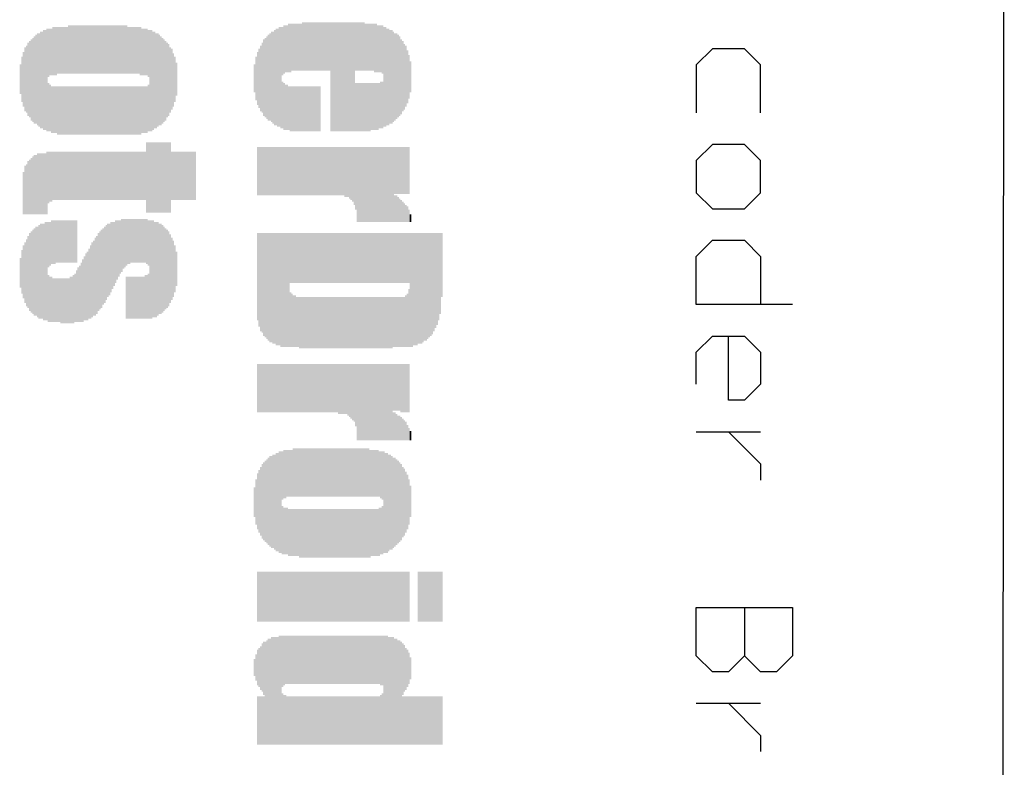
# Model space of a CAD drawing. Extents: x 0.3 to 2.25, y 0 to 1.24.
# Tile 4 of 6: x 1.87 to 2.25, y 0.49 to 0.78. Entities that reach past the tile are written whole.
import ezdxf

# ---------------------------------------------------------------- set-up
doc = ezdxf.new("R2010")
doc.units = 0
doc.layers.add('20', color=53, linetype='CONTINUOUS')
doc.layers.add('21', color=7, linetype='CONTINUOUS')

# ---------------------------------------------------------------- blocks, each defined once
blk = doc.blocks.new('RECT')
blk.add_solid([(-0.5, -0.5), (0.5, -0.5), (-0.5, 0.5), (0.5, 0.5)])

msp = doc.modelspace()

# ---------------------------------------------------------------- linework, layer by layer
at = {"layer": '20'}
msp.add_line((2.249276, 0.099975), (2.249937, 1.140025), dxfattribs=at)
at = {"layer": '21'}
for p, q in [((2.137672, 0.765927), (2.1315, 0.759755)), ((2.150016, 0.765927), (2.137672, 0.765927)), ((2.156188, 0.759755), (2.150016, 0.765927)), ((2.1315, 0.759755), (2.1315, 0.741239)), ((2.156188, 0.741239), (2.156188, 0.759755)), ((2.137672, 0.729096), (2.1315, 0.722924)), ((2.150016, 0.729096), (2.137672, 0.729096)), ((2.156188, 0.722924), (2.150016, 0.729096)), ((2.1315, 0.722924), (2.1315, 0.71058)), ((2.156188, 0.71058), (2.156188, 0.722924)), ((2.1315, 0.71058), (2.137672, 0.704408)), ((2.150016, 0.704408), (2.156188, 0.71058)), ((2.137672, 0.704408), (2.150016, 0.704408)), ((2.1315, 0.686092), (2.137672, 0.692264)), ((2.137672, 0.692264), (2.150016, 0.692264)), ((2.150016, 0.692264), (2.156188, 0.686092)), ((2.1315, 0.667577), (2.1315, 0.686092)), ((2.156188, 0.686092), (2.156188, 0.667577)), ((2.168532, 0.667577), (2.1315, 0.667577)), ((2.1315, 0.649261), (2.137672, 0.655433)), ((2.137672, 0.655433), (2.150016, 0.655433)), ((2.143844, 0.630745), (2.143844, 0.655433)), ((2.150016, 0.655433), (2.156188, 0.649261)), ((2.1315, 0.636917), (2.1315, 0.649261)), ((2.156188, 0.649261), (2.156188, 0.636917)), ((2.156188, 0.636917), (2.150016, 0.630745)), ((2.150016, 0.630745), (2.143844, 0.630745)), ((2.1315, 0.618601), (2.156188, 0.618601)), ((2.143844, 0.618601), (2.156188, 0.606258)), ((2.156188, 0.606258), (2.156188, 0.600086)), ((2.1315, 0.551077), (2.168532, 0.551077)), ((2.1315, 0.532561), (2.1315, 0.551077)), ((2.150016, 0.551077), (2.150016, 0.532561)), ((2.168532, 0.551077), (2.168532, 0.532561)), ((2.137672, 0.526389), (2.1315, 0.532561)), ((2.150016, 0.532561), (2.143844, 0.526389)), ((2.156188, 0.526389), (2.150016, 0.532561)), ((2.168532, 0.532561), (2.16236, 0.526389)), ((2.143844, 0.526389), (2.137672, 0.526389)), ((2.16236, 0.526389), (2.156188, 0.526389)), ((2.1315, 0.514246), (2.156188, 0.514246)), ((2.143844, 0.514246), (2.156188, 0.501902)), ((2.156188, 0.501902), (2.156188, 0.49573))]:
    msp.add_line(p, q, dxfattribs=at)

# ---------------------------------------------------------------- block references
at = {"layer": '21', "yscale": 0.0006, "rotation": 270}
for p, xscale in [((1.8794, 0.7539), 0.0372), ((1.88, 0.7539), 0.0372), ((1.8806, 0.7539), 0.0384), ((1.8812, 0.7539), 0.0384), ((1.8818, 0.7539), 0.0396), ((1.8824, 0.7644), 0.0186), ((1.883, 0.7647), 0.018), ((1.8836, 0.7647), 0.018), ((1.8842, 0.765), 0.0186), ((1.8848, 0.765), 0.0186), ((1.8854, 0.765), 0.0186), ((1.886, 0.7653), 0.018), ((1.8866, 0.7653), 0.018), ((1.8872, 0.7653), 0.018), ((1.8878, 0.7653), 0.018), ((1.8884, 0.7653), 0.018), ((1.889, 0.7653), 0.018), ((1.8896, 0.7653), 0.018), ((1.8902, 0.7656), 0.0186), ((1.8908, 0.7656), 0.0186), ((1.8914, 0.7656), 0.0186), ((1.892, 0.7656), 0.0186), ((1.8926, 0.7656), 0.0186), ((1.8932, 0.7656), 0.0186), ((1.8938, 0.7656), 0.0186), ((1.8944, 0.7656), 0.0186), ((1.895, 0.7656), 0.0186), ((1.8956, 0.7656), 0.0186), ((1.8962, 0.7656), 0.0186), ((1.8968, 0.7656), 0.0186), ((1.8974, 0.7656), 0.0186), ((1.898, 0.7656), 0.0186), ((1.8986, 0.7656), 0.0186), ((1.8992, 0.7656), 0.0186), ((1.8998, 0.7656), 0.0186), ((1.9004, 0.7656), 0.0186), ((1.901, 0.7656), 0.0186), ((1.9016, 0.7656), 0.0186), ((1.9022, 0.7656), 0.0186), ((1.9028, 0.7656), 0.0186), ((1.9034, 0.7656), 0.0186), ((1.904, 0.7656), 0.0186), ((1.9046, 0.7656), 0.0186), ((1.9052, 0.7656), 0.0186), ((1.9058, 0.7656), 0.0186), ((1.9064, 0.7656), 0.0186), ((1.907, 0.7656), 0.0186), ((1.9076, 0.7656), 0.0186), ((1.9082, 0.7656), 0.0186), ((1.9088, 0.7656), 0.0186), ((1.9094, 0.7656), 0.0186), ((1.91, 0.7656), 0.0186), ((1.9106, 0.7656), 0.0186), ((1.9112, 0.7656), 0.0186), ((1.9118, 0.7656), 0.0186), ((1.9124, 0.7656), 0.0186), ((1.913, 0.7653), 0.018), ((1.9136, 0.7653), 0.018), ((1.9142, 0.7653), 0.018), ((1.9148, 0.7653), 0.018), ((1.9154, 0.7653), 0.018), ((1.916, 0.7653), 0.018), ((1.9166, 0.7653), 0.018), ((1.9172, 0.7653), 0.018), ((1.9178, 0.765), 0.0186), ((1.9184, 0.7647), 0.018), ((1.919, 0.7647), 0.018), ((1.9196, 0.7647), 0.018), ((1.9202, 0.7647), 0.018), ((1.9208, 0.7641), 0.018), ((1.9214, 0.7536), 0.039), ((1.922, 0.7536), 0.039), ((1.9226, 0.7536), 0.0378), ((1.9232, 0.7539), 0.0372), ((1.9682, 0.7551), 0.0348), ((1.9688, 0.7548), 0.0354), ((1.9694, 0.7548), 0.0366), ((1.97, 0.7551), 0.0372), ((1.9706, 0.7548), 0.0378), ((1.9712, 0.7551), 0.0384), ((1.9718, 0.7548), 0.039), ((1.9724, 0.765), 0.0186), ((1.973, 0.7656), 0.0186), ((1.9736, 0.7659), 0.018), ((1.9742, 0.7659), 0.018), ((1.9748, 0.7662), 0.0186), ((1.9754, 0.7662), 0.0186), ((1.976, 0.7665), 0.018), ((1.9766, 0.7665), 0.018), ((1.9772, 0.7665), 0.018), ((1.9778, 0.7665), 0.018), ((1.9784, 0.7665), 0.018), ((1.979, 0.7665), 0.018), ((1.9796, 0.7665), 0.018), ((1.9802, 0.7668), 0.0186), ((1.9808, 0.7668), 0.0186), ((1.9814, 0.7668), 0.0186), ((1.982, 0.7668), 0.0186), ((1.9826, 0.7668), 0.0186), ((1.9832, 0.7668), 0.0186), ((1.9838, 0.7668), 0.0186), ((1.9844, 0.7668), 0.0186), ((1.985, 0.7668), 0.0186), ((1.9856, 0.7668), 0.0186), ((1.9862, 0.7668), 0.0186), ((1.9868, 0.7668), 0.0186), ((1.9874, 0.7668), 0.0186), ((1.988, 0.7668), 0.0186), ((1.9886, 0.7668), 0.0186), ((1.9892, 0.7668), 0.0186), ((1.9898, 0.7668), 0.0186), ((1.9904, 0.7668), 0.0186), ((1.991, 0.7551), 0.042), ((1.9916, 0.7551), 0.042), ((1.9922, 0.7551), 0.042), ((1.9928, 0.7551), 0.042), ((1.9934, 0.7551), 0.042), ((1.994, 0.7551), 0.042), ((1.9946, 0.7551), 0.042), ((1.9952, 0.7551), 0.042), ((1.9958, 0.7551), 0.042), ((1.9964, 0.7551), 0.042), ((1.997, 0.7551), 0.042), ((1.9976, 0.7551), 0.042), ((1.9982, 0.7551), 0.042), ((1.9988, 0.7551), 0.042), ((1.9994, 0.7551), 0.042), ((2, 0.7551), 0.042), ((2.0006, 0.7668), 0.0186), ((2.0012, 0.7668), 0.0186), ((2.0018, 0.7668), 0.0186), ((2.0024, 0.7668), 0.0186), ((2.003, 0.7668), 0.0186), ((2.0036, 0.7668), 0.0186), ((2.0042, 0.7665), 0.018), ((2.0048, 0.7665), 0.018), ((2.0054, 0.7665), 0.018), ((2.006, 0.7665), 0.018), ((2.0066, 0.7665), 0.018), ((2.0072, 0.7665), 0.018), ((2.0078, 0.7662), 0.0186), ((2.0084, 0.7662), 0.0186), ((2.009, 0.7659), 0.018), ((2.0096, 0.7659), 0.018), ((2.0102, 0.7659), 0.018), ((2.0108, 0.7656), 0.0186), ((2.0114, 0.7551), 0.0384), ((2.012, 0.7551), 0.0384), ((2.0126, 0.7551), 0.0372), ((2.0132, 0.7551), 0.0372), ((2.0138, 0.7551), 0.036), ((2.0144, 0.7551), 0.036), ((2.015, 0.7551), 0.0348), ((1.8752, 0.7542), 0.0294), ((1.8758, 0.7539), 0.0312), ((1.8764, 0.7539), 0.0324), ((1.877, 0.7539), 0.0336), ((1.8776, 0.7542), 0.0342), ((1.8782, 0.7542), 0.0354), ((1.8788, 0.7539), 0.036), ((1.9238, 0.7536), 0.0366), ((1.9244, 0.7539), 0.036), ((1.925, 0.7539), 0.0348), ((1.9256, 0.7536), 0.0342), ((1.9262, 0.7536), 0.033), ((1.9268, 0.7536), 0.0318), ((1.9274, 0.7536), 0.0306), ((1.9652, 0.7548), 0.0294), ((1.9658, 0.7548), 0.0306), ((1.9664, 0.7548), 0.0318), ((1.967, 0.7548), 0.033), ((1.9676, 0.7551), 0.0336), ((2.0156, 0.7551), 0.0336), ((2.0162, 0.7554), 0.033), ((2.0168, 0.7554), 0.0318), ((2.0174, 0.7554), 0.0306), ((2.018, 0.7551), 0.0288), ((2.0186, 0.7554), 0.027), ((1.8734, 0.7542), 0.0246), ((1.874, 0.7542), 0.0258), ((1.8746, 0.7542), 0.0282), ((1.928, 0.7539), 0.0288), ((1.9286, 0.7539), 0.0276), ((1.9292, 0.7539), 0.0252), ((1.9298, 0.7542), 0.0234), ((1.9634, 0.7545), 0.0228), ((1.964, 0.7545), 0.0252), ((1.9646, 0.7548), 0.027), ((2.0192, 0.7551), 0.0252), ((2.0198, 0.7554), 0.0234), ((2.0204, 0.7551), 0.0204), ((1.8722, 0.7542), 0.0174), ((1.8728, 0.7542), 0.021), ((1.9304, 0.7539), 0.0204), ((1.931, 0.7542), 0.0174), ((1.9622, 0.7545), 0.0168), ((1.9628, 0.7545), 0.0204), ((2.021, 0.7551), 0.0168), ((2.0216, 0.7551), 0.012), ((1.8716, 0.7542), 0.0114), ((1.9316, 0.7542), 0.0126), ((1.9616, 0.7545), 0.0108), ((1.8824, 0.7434), 0.0186), ((1.883, 0.7431), 0.018), ((1.8836, 0.7425), 0.018), ((1.8842, 0.7425), 0.018), ((1.8848, 0.7425), 0.018), ((1.8854, 0.7425), 0.018), ((1.886, 0.7422), 0.0186), ((1.8866, 0.7422), 0.0186), ((1.8872, 0.7422), 0.0186), ((1.8878, 0.7422), 0.0186), ((1.8884, 0.7422), 0.0186), ((1.889, 0.7422), 0.0186), ((1.8896, 0.7422), 0.0186), ((1.8902, 0.7422), 0.0186), ((1.8908, 0.7422), 0.0186), ((1.8914, 0.7422), 0.0186), ((1.892, 0.7422), 0.0186), ((1.8926, 0.7422), 0.0186), ((1.8932, 0.7422), 0.0186), ((1.8938, 0.7422), 0.0186), ((1.8944, 0.7422), 0.0186), ((1.895, 0.7422), 0.0186), ((1.8956, 0.7422), 0.0186), ((1.8962, 0.7422), 0.0186), ((1.8968, 0.7422), 0.0186), ((1.8974, 0.7422), 0.0186), ((1.898, 0.7422), 0.0186), ((1.8986, 0.7422), 0.0186), ((1.8992, 0.7422), 0.0186), ((1.8998, 0.7422), 0.0186), ((1.9004, 0.7422), 0.0186), ((1.901, 0.7422), 0.0186), ((1.9016, 0.7422), 0.0186), ((1.9022, 0.7422), 0.0186), ((1.9028, 0.7422), 0.0186), ((1.9034, 0.7422), 0.0186), ((1.904, 0.7422), 0.0186), ((1.9046, 0.7422), 0.0186), ((1.9052, 0.7422), 0.0186), ((1.9058, 0.7422), 0.0186), ((1.9064, 0.7422), 0.0186), ((1.907, 0.7422), 0.0186), ((1.9076, 0.7422), 0.0186), ((1.9082, 0.7422), 0.0186), ((1.9088, 0.7422), 0.0186), ((1.9094, 0.7422), 0.0186), ((1.91, 0.7422), 0.0186), ((1.9106, 0.7422), 0.0186), ((1.9112, 0.7422), 0.0186), ((1.9118, 0.7422), 0.0186), ((1.9124, 0.7422), 0.0186), ((1.913, 0.7422), 0.0186), ((1.9136, 0.7422), 0.0186), ((1.9142, 0.7422), 0.0186), ((1.9148, 0.7422), 0.0186), ((1.9154, 0.7422), 0.0186), ((1.916, 0.7422), 0.0186), ((1.9166, 0.7422), 0.0186), ((1.9172, 0.7422), 0.0186), ((1.9178, 0.7422), 0.0186), ((1.9184, 0.7425), 0.018), ((1.919, 0.7425), 0.018), ((1.9196, 0.7425), 0.018), ((1.9202, 0.7425), 0.018), ((1.9208, 0.7431), 0.018), ((1.9724, 0.7443), 0.018), ((1.973, 0.7437), 0.018), ((1.9736, 0.7434), 0.0174), ((1.9742, 0.7434), 0.0174), ((1.9748, 0.7431), 0.0168), ((1.9754, 0.7428), 0.0174), ((1.976, 0.7428), 0.0174), ((1.9766, 0.7428), 0.0174), ((1.9772, 0.7428), 0.0174), ((1.9778, 0.7428), 0.0174), ((1.9784, 0.7428), 0.0174), ((1.979, 0.7428), 0.0174), ((1.9796, 0.7428), 0.0174), ((1.9802, 0.7428), 0.0174), ((1.9808, 0.7428), 0.0174), ((1.9814, 0.7428), 0.0174), ((1.982, 0.7428), 0.0174), ((1.9826, 0.7428), 0.0174), ((1.9832, 0.7428), 0.0174), ((1.9838, 0.7428), 0.0174), ((1.9844, 0.7428), 0.0174), ((1.985, 0.7428), 0.0174), ((1.9856, 0.7428), 0.0174), ((1.9862, 0.7428), 0.0174), ((1.9868, 0.7428), 0.0174), ((2.0006, 0.7434), 0.0186), ((2.0012, 0.7434), 0.0186), ((2.0018, 0.7434), 0.0186), ((2.0024, 0.7434), 0.0186), ((2.003, 0.7434), 0.0186), ((2.0036, 0.7434), 0.0186), ((2.0042, 0.7434), 0.0186), ((2.0048, 0.7434), 0.0186), ((2.0054, 0.7434), 0.0186), ((2.006, 0.7434), 0.0186), ((2.0066, 0.7437), 0.018), ((2.0072, 0.7437), 0.018), ((2.0078, 0.7437), 0.018), ((2.0084, 0.7437), 0.018), ((2.009, 0.7437), 0.018), ((2.0096, 0.744), 0.0174), ((2.0102, 0.7443), 0.018), ((2.0108, 0.7443), 0.018), ((1.9202, 0.7164), 0.027), ((1.9208, 0.7164), 0.027), ((1.9214, 0.7164), 0.027), ((1.922, 0.7164), 0.027), ((1.9226, 0.7164), 0.027), ((1.9232, 0.7164), 0.027), ((1.9238, 0.7164), 0.027), ((1.9244, 0.7164), 0.027), ((1.925, 0.7164), 0.027), ((1.9256, 0.7164), 0.027), ((1.9262, 0.7164), 0.027), ((1.9268, 0.7164), 0.027), ((1.9274, 0.7164), 0.027), ((1.928, 0.7164), 0.027), ((1.9286, 0.7164), 0.027), ((1.9292, 0.7164), 0.027), ((1.9628, 0.7188), 0.0186), ((1.9634, 0.7188), 0.0186), ((1.964, 0.7188), 0.0186), ((1.9646, 0.7188), 0.0186), ((1.9652, 0.7188), 0.0186), ((1.9658, 0.7188), 0.0186), ((1.9664, 0.7188), 0.0186), ((1.967, 0.7188), 0.0186), ((1.9676, 0.7188), 0.0186), ((1.9682, 0.7188), 0.0186), ((1.9688, 0.7188), 0.0186), ((1.9694, 0.7188), 0.0186), ((1.97, 0.7188), 0.0186), ((1.9706, 0.7188), 0.0186), ((1.9712, 0.7188), 0.0186), ((1.9718, 0.7188), 0.0186), ((1.9724, 0.7188), 0.0186), ((1.973, 0.7188), 0.0186), ((1.9736, 0.7188), 0.0186), ((1.9742, 0.7188), 0.0186), ((1.9748, 0.7188), 0.0186), ((1.9754, 0.7188), 0.0186), ((1.976, 0.7188), 0.0186), ((1.9766, 0.7188), 0.0186), ((1.9772, 0.7188), 0.0186), ((1.9778, 0.7188), 0.0186), ((1.9784, 0.7188), 0.0186), ((1.979, 0.7188), 0.0186), ((1.9796, 0.7188), 0.0186), ((1.9802, 0.7188), 0.0186), ((1.9808, 0.7188), 0.0186), ((1.9814, 0.7188), 0.0186), ((1.982, 0.7188), 0.0186), ((1.9826, 0.7188), 0.0186), ((1.9832, 0.7188), 0.0186), ((1.9838, 0.7188), 0.0186), ((1.9844, 0.7188), 0.0186), ((1.985, 0.7188), 0.0186), ((1.9856, 0.7188), 0.0186), ((1.9862, 0.7188), 0.0186), ((1.9868, 0.7188), 0.0186), ((1.9874, 0.7188), 0.0186), ((1.988, 0.7188), 0.0186), ((1.9886, 0.7188), 0.0186), ((1.9892, 0.7188), 0.0186), ((1.9898, 0.7188), 0.0186), ((1.9904, 0.7188), 0.0186), ((1.991, 0.7188), 0.0186), ((1.9916, 0.7188), 0.0186), ((1.9922, 0.7188), 0.0186), ((1.9928, 0.7188), 0.0186), ((1.9934, 0.7188), 0.0186), ((1.994, 0.7188), 0.0186), ((1.9946, 0.7188), 0.0186), ((1.9952, 0.7188), 0.0186), ((1.9958, 0.7188), 0.0186), ((1.9964, 0.7185), 0.0192), ((1.997, 0.7185), 0.0192), ((1.9976, 0.7185), 0.0192), ((1.9982, 0.7182), 0.0198), ((1.9988, 0.7179), 0.0204), ((1.9994, 0.7176), 0.021), ((2, 0.717), 0.0222), ((2.0006, 0.7161), 0.024), ((2.0012, 0.7137), 0.0288), ((2.0018, 0.7137), 0.0288), ((2.0024, 0.7137), 0.0288), ((2.003, 0.7137), 0.0288), ((2.0036, 0.7137), 0.0288), ((2.0042, 0.7137), 0.0288), ((2.0048, 0.7137), 0.0288), ((2.0054, 0.7137), 0.0288), ((2.006, 0.7137), 0.0288), ((2.0066, 0.7137), 0.0288), ((2.0072, 0.7137), 0.0288), ((2.0078, 0.7137), 0.0288), ((2.0084, 0.7137), 0.0288), ((2.009, 0.7137), 0.0288), ((2.0096, 0.7137), 0.0288), ((2.0102, 0.7137), 0.0288), ((2.0108, 0.7137), 0.0288), ((2.0114, 0.7137), 0.0288), ((2.012, 0.7137), 0.0288), ((2.0126, 0.7137), 0.0288), ((2.0132, 0.7137), 0.0288), ((2.0138, 0.7137), 0.0288), ((2.0144, 0.7137), 0.0288), ((2.015, 0.7137), 0.0288), ((2.0156, 0.7191), 0.018), ((2.0162, 0.7191), 0.018), ((2.0168, 0.7191), 0.018), ((2.0174, 0.7191), 0.018), ((2.018, 0.7191), 0.018), ((2.0186, 0.7191), 0.018), ((2.0192, 0.7191), 0.018), ((2.0198, 0.7191), 0.018), ((2.0204, 0.7191), 0.018), ((2.021, 0.7191), 0.018), ((1.8752, 0.7128), 0.021), ((1.8758, 0.7131), 0.0216), ((1.8764, 0.7134), 0.0222), ((1.877, 0.7137), 0.0228), ((1.8776, 0.7137), 0.0228), ((1.8782, 0.714), 0.0234), ((1.8788, 0.714), 0.0234), ((1.8794, 0.714), 0.0234), ((1.88, 0.714), 0.0234), ((1.8806, 0.714), 0.0234), ((1.8812, 0.714), 0.0234), ((1.8818, 0.7143), 0.024), ((1.8824, 0.7164), 0.0198), ((1.883, 0.7167), 0.0192), ((1.8836, 0.7167), 0.0192), ((1.8842, 0.717), 0.0186), ((1.8848, 0.717), 0.0186), ((1.8854, 0.717), 0.0186), ((1.886, 0.717), 0.0186), ((1.8866, 0.717), 0.0186), ((1.8872, 0.717), 0.0186), ((1.8878, 0.717), 0.0186), ((1.8884, 0.717), 0.0186), ((1.889, 0.717), 0.0186), ((1.8896, 0.717), 0.0186), ((1.8902, 0.717), 0.0186), ((1.8908, 0.717), 0.0186), ((1.8914, 0.717), 0.0186), ((1.892, 0.717), 0.0186), ((1.8926, 0.717), 0.0186), ((1.8932, 0.717), 0.0186), ((1.8938, 0.717), 0.0186), ((1.8944, 0.717), 0.0186), ((1.895, 0.717), 0.0186), ((1.8956, 0.717), 0.0186), ((1.8962, 0.717), 0.0186), ((1.8968, 0.717), 0.0186), ((1.8974, 0.717), 0.0186), ((1.898, 0.717), 0.0186), ((1.8986, 0.717), 0.0186), ((1.8992, 0.717), 0.0186), ((1.8998, 0.717), 0.0186), ((1.9004, 0.717), 0.0186), ((1.901, 0.717), 0.0186), ((1.9016, 0.717), 0.0186), ((1.9022, 0.717), 0.0186), ((1.9028, 0.717), 0.0186), ((1.9034, 0.717), 0.0186), ((1.904, 0.717), 0.0186), ((1.9046, 0.717), 0.0186), ((1.9052, 0.717), 0.0186), ((1.9058, 0.717), 0.0186), ((1.9064, 0.717), 0.0186), ((1.907, 0.717), 0.0186), ((1.9076, 0.717), 0.0186), ((1.9082, 0.717), 0.0186), ((1.9088, 0.717), 0.0186), ((1.9094, 0.717), 0.0186), ((1.91, 0.717), 0.0186), ((1.9106, 0.717), 0.0186), ((1.9112, 0.717), 0.0186), ((1.9118, 0.717), 0.0186), ((1.9124, 0.717), 0.0186), ((1.913, 0.717), 0.0186), ((1.9136, 0.717), 0.0186), ((1.9142, 0.717), 0.0186), ((1.9148, 0.717), 0.0186), ((1.9154, 0.717), 0.0186), ((1.916, 0.717), 0.0186), ((1.9166, 0.717), 0.0186), ((1.9172, 0.717), 0.0186), ((1.9178, 0.717), 0.0186), ((1.9184, 0.717), 0.0186), ((1.919, 0.717), 0.0186), ((1.9196, 0.717), 0.0186), ((1.9298, 0.717), 0.0186), ((1.9304, 0.717), 0.0186), ((1.931, 0.717), 0.0186), ((1.9316, 0.717), 0.0186), ((1.9322, 0.717), 0.0186), ((1.9328, 0.717), 0.0186), ((1.9334, 0.717), 0.0186), ((1.934, 0.717), 0.0186), ((1.9346, 0.717), 0.0186), ((1.9352, 0.717), 0.0186), ((1.9358, 0.717), 0.0186), ((1.9364, 0.717), 0.0186), ((1.937, 0.717), 0.0186), ((1.9376, 0.717), 0.0186), ((1.9382, 0.717), 0.0186), ((1.9388, 0.717), 0.0186), ((1.8734, 0.7116), 0.0186), ((1.874, 0.7119), 0.0192), ((1.8746, 0.7125), 0.0204), ((1.8728, 0.7104), 0.0162), ((2.0156, 0.7044), 0.0102), ((2.0162, 0.7044), 0.0102), ((2.0168, 0.7041), 0.0096), ((2.0174, 0.7038), 0.009), ((2.018, 0.7035), 0.0084), ((2.0186, 0.7032), 0.0078), ((2.0192, 0.7029), 0.0072), ((2.0198, 0.7026), 0.0066), ((2.0204, 0.7023), 0.006), ((1.9106, 0.6903), 0.0204), ((1.9112, 0.6909), 0.0192), ((1.9118, 0.6912), 0.0186), ((1.9124, 0.6915), 0.018), ((1.913, 0.6918), 0.0174), ((1.9136, 0.6918), 0.0174), ((1.9142, 0.6921), 0.0168), ((1.9148, 0.6921), 0.0168), ((1.9154, 0.6921), 0.0168), ((1.916, 0.6921), 0.0168), ((1.9166, 0.6921), 0.0168), ((1.9172, 0.6921), 0.0168), ((1.9178, 0.6921), 0.0168), ((1.9184, 0.6921), 0.0168), ((1.919, 0.6921), 0.0168), ((1.9196, 0.6921), 0.0168), ((1.9202, 0.6918), 0.0174), ((2.021, 0.7017), 0.0048), ((2.0216, 0.7008), 0.003), ((1.877, 0.6801), 0.0336), ((1.8776, 0.6804), 0.0342), ((1.8782, 0.6801), 0.0348), ((1.8788, 0.6801), 0.036), ((1.8794, 0.6804), 0.0366), ((1.88, 0.6804), 0.0366), ((1.8806, 0.6801), 0.0372), ((1.8812, 0.6804), 0.0378), ((1.8818, 0.6804), 0.0378), ((1.8824, 0.6906), 0.0174), ((1.883, 0.6909), 0.0168), ((1.8836, 0.6915), 0.0168), ((1.8842, 0.6915), 0.0168), ((1.8848, 0.6915), 0.0168), ((1.8854, 0.6918), 0.0162), ((1.886, 0.6918), 0.0162), ((1.8866, 0.6918), 0.0162), ((1.8872, 0.6918), 0.0162), ((1.8878, 0.6918), 0.0162), ((1.8884, 0.6918), 0.0162), ((1.889, 0.6918), 0.0162), ((1.8896, 0.6918), 0.0162), ((1.8902, 0.6918), 0.0162), ((1.8908, 0.6918), 0.0162), ((1.8914, 0.6918), 0.0162), ((1.892, 0.6918), 0.0162), ((1.8926, 0.6918), 0.0162), ((1.8932, 0.6918), 0.0162), ((1.9034, 0.6822), 0.0294), ((1.904, 0.6828), 0.0294), ((1.9046, 0.6837), 0.0288), ((1.9052, 0.6846), 0.0282), ((1.9058, 0.6849), 0.0276), ((1.9064, 0.6858), 0.027), ((1.907, 0.6864), 0.0258), ((1.9076, 0.687), 0.0246), ((1.9082, 0.6879), 0.024), ((1.9088, 0.6885), 0.0228), ((1.9094, 0.6891), 0.0216), ((1.91, 0.6897), 0.0204), ((1.9208, 0.6912), 0.0174), ((1.9214, 0.681), 0.0378), ((1.922, 0.681), 0.0378), ((1.9226, 0.6813), 0.0372), ((1.9232, 0.681), 0.0366), ((1.9238, 0.681), 0.0366), ((1.9244, 0.6813), 0.036), ((1.925, 0.6813), 0.0348), ((1.9256, 0.6813), 0.0348), ((1.9262, 0.6813), 0.0336), ((1.9268, 0.6813), 0.0324), ((1.9274, 0.6813), 0.0312), ((1.8746, 0.6801), 0.0276), ((1.8752, 0.6801), 0.03), ((1.8758, 0.6801), 0.0312), ((1.8764, 0.6801), 0.0324), ((1.9004, 0.6783), 0.03), ((1.901, 0.6789), 0.03), ((1.9016, 0.6801), 0.03), ((1.9022, 0.6807), 0.03), ((1.9028, 0.6813), 0.03), ((1.928, 0.6813), 0.03), ((1.9286, 0.6813), 0.0288), ((1.9292, 0.6813), 0.0264), ((1.9298, 0.6813), 0.024), ((1.9628, 0.6783), 0.0336), ((1.9634, 0.6771), 0.036), ((1.964, 0.6762), 0.0378), ((1.9646, 0.6759), 0.0384), ((1.9652, 0.6753), 0.0396), ((1.9658, 0.675), 0.0402), ((1.9664, 0.6747), 0.0408), ((1.967, 0.6744), 0.0414), ((1.9676, 0.6741), 0.042), ((1.9682, 0.6741), 0.042), ((1.9688, 0.6738), 0.0426), ((1.9694, 0.6738), 0.0426), ((1.97, 0.6735), 0.0432), ((1.9706, 0.6735), 0.0432), ((1.9712, 0.6735), 0.0432), ((1.9718, 0.6732), 0.0438), ((1.9724, 0.6732), 0.0438), ((1.973, 0.6732), 0.0438), ((1.9736, 0.6732), 0.0438), ((1.9742, 0.6732), 0.0438), ((1.9748, 0.6732), 0.0438), ((1.9754, 0.6855), 0.0192), ((1.976, 0.6855), 0.0192), ((1.9766, 0.6855), 0.0192), ((1.9772, 0.6855), 0.0192), ((1.9778, 0.6855), 0.0192), ((1.9784, 0.6855), 0.0192), ((1.979, 0.6855), 0.0192), ((1.9796, 0.6855), 0.0192), ((1.9802, 0.6855), 0.0192), ((1.9808, 0.6855), 0.0192), ((1.9814, 0.6855), 0.0192), ((1.982, 0.6855), 0.0192), ((1.9826, 0.6855), 0.0192), ((1.9832, 0.6855), 0.0192), ((1.9838, 0.6855), 0.0192), ((1.9844, 0.6855), 0.0192), ((1.985, 0.6855), 0.0192), ((1.9856, 0.6855), 0.0192), ((1.9862, 0.6855), 0.0192), ((1.9868, 0.6855), 0.0192), ((1.9874, 0.6855), 0.0192), ((1.988, 0.6855), 0.0192), ((1.9886, 0.6855), 0.0192), ((1.9892, 0.6855), 0.0192), ((1.9898, 0.6855), 0.0192), ((1.9904, 0.6855), 0.0192), ((1.991, 0.6855), 0.0192), ((1.9916, 0.6855), 0.0192), ((1.9922, 0.6855), 0.0192), ((1.9928, 0.6855), 0.0192), ((1.9934, 0.6855), 0.0192), ((1.994, 0.6855), 0.0192), ((1.9946, 0.6855), 0.0192), ((1.9952, 0.6855), 0.0192), ((1.9958, 0.6855), 0.0192), ((1.9964, 0.6855), 0.0192), ((1.997, 0.6855), 0.0192), ((1.9976, 0.6855), 0.0192), ((1.9982, 0.6855), 0.0192), ((1.9988, 0.6855), 0.0192), ((1.9994, 0.6855), 0.0192), ((2, 0.6855), 0.0192), ((2.0006, 0.6855), 0.0192), ((2.0012, 0.6855), 0.0192), ((2.0018, 0.6855), 0.0192), ((2.0024, 0.6855), 0.0192), ((2.003, 0.6855), 0.0192), ((2.0036, 0.6855), 0.0192), ((2.0042, 0.6855), 0.0192), ((2.0048, 0.6855), 0.0192), ((2.0054, 0.6855), 0.0192), ((2.006, 0.6855), 0.0192), ((2.0066, 0.6855), 0.0192), ((2.0072, 0.6855), 0.0192), ((2.0078, 0.6855), 0.0192), ((2.0084, 0.6855), 0.0192), ((2.009, 0.6855), 0.0192), ((2.0096, 0.6855), 0.0192), ((2.0102, 0.6855), 0.0192), ((2.0108, 0.6855), 0.0192), ((2.0114, 0.6855), 0.0192), ((2.012, 0.6855), 0.0192), ((2.0126, 0.6855), 0.0192), ((2.0132, 0.6855), 0.0192), ((2.0138, 0.6855), 0.0192), ((2.0144, 0.6855), 0.0192), ((2.015, 0.6855), 0.0192), ((2.0156, 0.6855), 0.0192), ((2.0162, 0.6855), 0.0192), ((2.0168, 0.6855), 0.0192), ((2.0174, 0.6855), 0.0192), ((2.018, 0.6855), 0.0192), ((2.0186, 0.6855), 0.0192), ((2.0192, 0.6855), 0.0192), ((2.0198, 0.6855), 0.0192), ((2.0204, 0.6855), 0.0192), ((2.021, 0.6855), 0.0192), ((2.0216, 0.6732), 0.0438), ((2.0222, 0.6732), 0.0438), ((2.0228, 0.6735), 0.0432), ((2.0234, 0.6735), 0.0432), ((2.024, 0.6735), 0.0432), ((2.0246, 0.6738), 0.0426), ((2.0252, 0.6738), 0.0426), ((2.0258, 0.6738), 0.0426), ((2.0264, 0.6741), 0.042), ((2.027, 0.6744), 0.0414), ((2.0276, 0.6744), 0.0414), ((2.0282, 0.6747), 0.0408), ((2.0288, 0.675), 0.0402), ((2.0294, 0.6753), 0.0396), ((2.03, 0.6756), 0.039), ((2.0306, 0.6762), 0.0378), ((2.0312, 0.6768), 0.0366), ((2.0318, 0.6774), 0.0354), ((2.0324, 0.6783), 0.0336), ((2.033, 0.6795), 0.0312), ((2.0336, 0.6828), 0.0246), ((1.8728, 0.6801), 0.0204), ((1.8734, 0.6798), 0.0234), ((1.874, 0.6798), 0.0258), ((1.8986, 0.6762), 0.0282), ((1.8992, 0.6771), 0.0288), ((1.8998, 0.6777), 0.0288), ((1.9304, 0.6813), 0.0216), ((1.931, 0.6813), 0.018), ((1.8716, 0.6798), 0.0114), ((1.8722, 0.6801), 0.0168), ((1.8962, 0.6738), 0.0246), ((1.8968, 0.6744), 0.0258), ((1.8974, 0.6747), 0.0264), ((1.898, 0.6756), 0.027), ((1.9316, 0.6813), 0.0132), ((1.8938, 0.6714), 0.021), ((1.8944, 0.6717), 0.0216), ((1.895, 0.6723), 0.0228), ((1.8956, 0.6729), 0.024), ((1.8824, 0.6699), 0.018), ((1.883, 0.6696), 0.0174), ((1.8836, 0.6696), 0.0174), ((1.8908, 0.6693), 0.018), ((1.8914, 0.6693), 0.018), ((1.892, 0.6696), 0.0186), ((1.8926, 0.6702), 0.0186), ((1.8932, 0.6708), 0.0198), ((1.9124, 0.6702), 0.0162), ((1.913, 0.6702), 0.0162), ((1.9136, 0.6702), 0.0162), ((1.9142, 0.6702), 0.0162), ((1.9148, 0.6702), 0.0162), ((1.9154, 0.6702), 0.0162), ((1.916, 0.6702), 0.0162), ((1.9166, 0.6702), 0.0162), ((1.9172, 0.6702), 0.0162), ((1.9178, 0.6702), 0.0162), ((1.9184, 0.6702), 0.0162), ((1.919, 0.6702), 0.0162), ((1.9196, 0.6705), 0.0168), ((1.9202, 0.6705), 0.0168), ((1.9208, 0.6708), 0.0174), ((1.8842, 0.6693), 0.0168), ((1.8848, 0.6693), 0.0168), ((1.8854, 0.6693), 0.0168), ((1.886, 0.6693), 0.0168), ((1.8866, 0.6693), 0.0168), ((1.8872, 0.669), 0.0174), ((1.8878, 0.669), 0.0174), ((1.8884, 0.669), 0.0174), ((1.889, 0.669), 0.0174), ((1.8896, 0.669), 0.0174), ((1.8902, 0.669), 0.0174), ((1.9754, 0.6618), 0.021), ((1.976, 0.6615), 0.0204), ((1.9766, 0.6612), 0.0198), ((1.9772, 0.6612), 0.0198), ((1.9778, 0.6609), 0.0192), ((1.9784, 0.6609), 0.0192), ((1.979, 0.6606), 0.0198), ((1.9796, 0.6606), 0.0198), ((1.9802, 0.6606), 0.0198), ((1.9808, 0.6606), 0.0198), ((1.9814, 0.6606), 0.0198), ((1.982, 0.6606), 0.0198), ((1.9826, 0.6606), 0.0198), ((1.9832, 0.6606), 0.0198), ((1.9838, 0.6606), 0.0198), ((1.9844, 0.6606), 0.0198), ((1.985, 0.6606), 0.0198), ((1.9856, 0.6606), 0.0198), ((1.9862, 0.6606), 0.0198), ((1.9868, 0.6606), 0.0198), ((1.9874, 0.6606), 0.0198), ((1.988, 0.6606), 0.0198), ((1.9886, 0.6606), 0.0198), ((1.9892, 0.6606), 0.0198), ((1.9898, 0.6606), 0.0198), ((1.9904, 0.6606), 0.0198), ((1.991, 0.6606), 0.0198), ((1.9916, 0.6606), 0.0198), ((1.9922, 0.6606), 0.0198), ((1.9928, 0.6606), 0.0198), ((1.9934, 0.6606), 0.0198), ((1.994, 0.6606), 0.0198), ((1.9946, 0.6606), 0.0198), ((1.9952, 0.6606), 0.0198), ((1.9958, 0.6606), 0.0198), ((1.9964, 0.6606), 0.0198), ((1.997, 0.6606), 0.0198), ((1.9976, 0.6606), 0.0198), ((1.9982, 0.6606), 0.0198), ((1.9988, 0.6606), 0.0198), ((1.9994, 0.6606), 0.0198), ((2, 0.6606), 0.0198), ((2.0006, 0.6606), 0.0198), ((2.0012, 0.6606), 0.0198), ((2.0018, 0.6606), 0.0198), ((2.0024, 0.6606), 0.0198), ((2.003, 0.6606), 0.0198), ((2.0036, 0.6606), 0.0198), ((2.0042, 0.6606), 0.0198), ((2.0048, 0.6606), 0.0198), ((2.0054, 0.6606), 0.0198), ((2.006, 0.6606), 0.0198), ((2.0066, 0.6606), 0.0198), ((2.0072, 0.6606), 0.0198), ((2.0078, 0.6606), 0.0198), ((2.0084, 0.6606), 0.0198), ((2.009, 0.6606), 0.0198), ((2.0096, 0.6606), 0.0198), ((2.0102, 0.6606), 0.0198), ((2.0108, 0.6606), 0.0198), ((2.0114, 0.6606), 0.0198), ((2.012, 0.6606), 0.0198), ((2.0126, 0.6606), 0.0198), ((2.0132, 0.6606), 0.0198), ((2.0138, 0.6606), 0.0198), ((2.0144, 0.6606), 0.0198), ((2.015, 0.6609), 0.0192), ((2.0156, 0.6609), 0.0192), ((2.0162, 0.6609), 0.0192), ((2.0168, 0.6609), 0.0192), ((2.0174, 0.6609), 0.0192), ((2.018, 0.6609), 0.0192), ((2.0186, 0.6609), 0.0192), ((2.0192, 0.6609), 0.0192), ((2.0198, 0.6612), 0.0198), ((2.0204, 0.6615), 0.0204), ((2.021, 0.6624), 0.0222), ((1.9628, 0.6354), 0.0186), ((1.9634, 0.6354), 0.0186), ((1.964, 0.6354), 0.0186), ((1.9646, 0.6354), 0.0186), ((1.9652, 0.6354), 0.0186), ((1.9658, 0.6354), 0.0186), ((1.9664, 0.6354), 0.0186), ((1.967, 0.6354), 0.0186), ((1.9676, 0.6354), 0.0186), ((1.9682, 0.6354), 0.0186), ((1.9688, 0.6354), 0.0186), ((1.9694, 0.6354), 0.0186), ((1.97, 0.6354), 0.0186), ((1.9706, 0.6354), 0.0186), ((1.9712, 0.6354), 0.0186), ((1.9718, 0.6354), 0.0186), ((1.9724, 0.6354), 0.0186), ((1.973, 0.6354), 0.0186), ((1.9736, 0.6354), 0.0186), ((1.9742, 0.6354), 0.0186), ((1.9748, 0.6354), 0.0186), ((1.9754, 0.6354), 0.0186), ((1.976, 0.6354), 0.0186), ((1.9766, 0.6354), 0.0186), ((1.9772, 0.6354), 0.0186), ((1.9778, 0.6354), 0.0186), ((1.9784, 0.6354), 0.0186), ((1.979, 0.6354), 0.0186), ((1.9796, 0.6354), 0.0186), ((1.9802, 0.6354), 0.0186), ((1.9808, 0.6354), 0.0186), ((1.9814, 0.6354), 0.0186), ((1.982, 0.6354), 0.0186), ((1.9826, 0.6354), 0.0186), ((1.9832, 0.6354), 0.0186), ((1.9838, 0.6354), 0.0186), ((1.9844, 0.6354), 0.0186), ((1.985, 0.6354), 0.0186), ((1.9856, 0.6354), 0.0186), ((1.9862, 0.6354), 0.0186), ((1.9868, 0.6354), 0.0186), ((1.9874, 0.6354), 0.0186), ((1.988, 0.6354), 0.0186), ((1.9886, 0.6354), 0.0186), ((1.9892, 0.6354), 0.0186), ((1.9898, 0.6354), 0.0186), ((1.9904, 0.6354), 0.0186), ((1.991, 0.6354), 0.0186), ((1.9916, 0.6354), 0.0186), ((1.9922, 0.6354), 0.0186), ((1.9928, 0.6354), 0.0186), ((1.9934, 0.6354), 0.0186), ((1.994, 0.6351), 0.0192), ((1.9946, 0.6351), 0.0192), ((1.9952, 0.6351), 0.0192), ((1.9958, 0.6351), 0.0192), ((1.9964, 0.6351), 0.0192), ((1.997, 0.6351), 0.0192), ((1.9976, 0.6348), 0.0198), ((1.9982, 0.6345), 0.0204), ((1.9988, 0.6342), 0.021), ((1.9994, 0.6339), 0.0216), ((2, 0.6336), 0.0222), ((2.0006, 0.6327), 0.024), ((2.0012, 0.63), 0.0294), ((2.0018, 0.63), 0.0294), ((2.0024, 0.63), 0.0294), ((2.003, 0.63), 0.0294), ((2.0036, 0.63), 0.0294), ((2.0042, 0.63), 0.0294), ((2.0048, 0.63), 0.0294), ((2.0054, 0.63), 0.0294), ((2.006, 0.63), 0.0294), ((2.0066, 0.63), 0.0294), ((2.0072, 0.63), 0.0294), ((2.0078, 0.63), 0.0294), ((2.0084, 0.63), 0.0294), ((2.009, 0.63), 0.0294), ((2.0096, 0.63), 0.0294), ((2.0102, 0.63), 0.0294), ((2.0108, 0.63), 0.0294), ((2.0114, 0.63), 0.0294), ((2.012, 0.63), 0.0294), ((2.0126, 0.63), 0.0294), ((2.0132, 0.63), 0.0294), ((2.0138, 0.63), 0.0294), ((2.0144, 0.63), 0.0294), ((2.015, 0.6357), 0.018), ((2.0156, 0.6357), 0.018), ((2.0162, 0.6357), 0.018), ((2.0168, 0.6357), 0.018), ((2.0174, 0.6357), 0.018), ((2.018, 0.6354), 0.0186), ((2.0186, 0.6354), 0.0186), ((2.0192, 0.6354), 0.0186), ((2.0198, 0.6354), 0.0186), ((2.0204, 0.6354), 0.0186), ((2.021, 0.6354), 0.0186), ((2.015, 0.6207), 0.0108), ((2.0156, 0.6207), 0.0108), ((2.0162, 0.6204), 0.0102), ((2.0168, 0.6201), 0.0096), ((2.0174, 0.6201), 0.0096), ((2.018, 0.6198), 0.009), ((2.0186, 0.6195), 0.0084), ((2.0192, 0.6192), 0.0078), ((2.0198, 0.6189), 0.0072), ((2.0204, 0.6183), 0.006), ((2.021, 0.6177), 0.0048), ((2.0216, 0.6171), 0.0036), ((1.9688, 0.5919), 0.036), ((1.9694, 0.5916), 0.0366), ((1.97, 0.5916), 0.0378), ((1.9706, 0.5916), 0.0378), ((1.9712, 0.5916), 0.039), ((1.9718, 0.5916), 0.039), ((1.9724, 0.6018), 0.0186), ((1.973, 0.6024), 0.0186), ((1.9736, 0.6024), 0.0186), ((1.9742, 0.6027), 0.018), ((1.9748, 0.6027), 0.018), ((1.9754, 0.6027), 0.018), ((1.976, 0.6027), 0.018), ((1.9766, 0.603), 0.0186), ((1.9772, 0.603), 0.0186), ((1.9778, 0.603), 0.0186), ((1.9784, 0.603), 0.0186), ((1.979, 0.603), 0.0186), ((1.9796, 0.603), 0.0186), ((1.9802, 0.603), 0.0186), ((1.9808, 0.603), 0.0186), ((1.9814, 0.603), 0.0186), ((1.982, 0.603), 0.0186), ((1.9826, 0.603), 0.0186), ((1.9832, 0.603), 0.0186), ((1.9838, 0.603), 0.0186), ((1.9844, 0.603), 0.0186), ((1.985, 0.603), 0.0186), ((1.9856, 0.603), 0.0186), ((1.9862, 0.603), 0.0186), ((1.9868, 0.603), 0.0186), ((1.9874, 0.603), 0.0186), ((1.988, 0.603), 0.0186), ((1.9886, 0.603), 0.0186), ((1.9892, 0.603), 0.0186), ((1.9898, 0.603), 0.0186), ((1.9904, 0.603), 0.0186), ((1.991, 0.603), 0.0186), ((1.9916, 0.603), 0.0186), ((1.9922, 0.603), 0.0186), ((1.9928, 0.603), 0.0186), ((1.9934, 0.603), 0.0186), ((1.994, 0.603), 0.0186), ((1.9946, 0.603), 0.0186), ((1.9952, 0.603), 0.0186), ((1.9958, 0.603), 0.0186), ((1.9964, 0.603), 0.0186), ((1.997, 0.603), 0.0186), ((1.9976, 0.603), 0.0186), ((1.9982, 0.603), 0.0186), ((1.9988, 0.603), 0.0186), ((1.9994, 0.603), 0.0186), ((2, 0.603), 0.0186), ((2.0006, 0.603), 0.0186), ((2.0012, 0.603), 0.0186), ((2.0018, 0.603), 0.0186), ((2.0024, 0.603), 0.0186), ((2.003, 0.603), 0.0186), ((2.0036, 0.603), 0.0186), ((2.0042, 0.603), 0.0186), ((2.0048, 0.603), 0.0186), ((2.0054, 0.603), 0.0186), ((2.006, 0.6027), 0.018), ((2.0066, 0.6027), 0.018), ((2.0072, 0.6027), 0.018), ((2.0078, 0.6027), 0.018), ((2.0084, 0.6027), 0.018), ((2.009, 0.6027), 0.018), ((2.0096, 0.6024), 0.0174), ((2.0102, 0.6021), 0.018), ((2.0108, 0.6018), 0.0186), ((2.0114, 0.5916), 0.039), ((2.012, 0.5913), 0.0384), ((2.0126, 0.5913), 0.0384), ((2.0132, 0.5913), 0.0372), ((2.0138, 0.5916), 0.0366), ((1.9646, 0.5919), 0.0288), ((1.9652, 0.5919), 0.03), ((1.9658, 0.5919), 0.0312), ((1.9664, 0.5919), 0.0324), ((1.967, 0.5919), 0.0336), ((1.9676, 0.5919), 0.0348), ((1.9682, 0.5916), 0.0354), ((2.0144, 0.5913), 0.036), ((2.015, 0.5913), 0.0348), ((2.0156, 0.5916), 0.0342), ((2.0162, 0.5916), 0.033), ((2.0168, 0.5916), 0.0318), ((2.0174, 0.5916), 0.0306), ((2.018, 0.5916), 0.0294), ((1.9628, 0.5919), 0.0216), ((1.9634, 0.5919), 0.024), ((1.964, 0.5919), 0.0264), ((2.0186, 0.5916), 0.027), ((2.0192, 0.5916), 0.0258), ((2.0198, 0.5916), 0.0234), ((2.0204, 0.5916), 0.021), ((1.9622, 0.5916), 0.0174), ((2.021, 0.5916), 0.0174), ((1.9616, 0.5916), 0.0114), ((2.0216, 0.5919), 0.012), ((1.9724, 0.5808), 0.0186), ((1.973, 0.5805), 0.018), ((1.9736, 0.5805), 0.018), ((1.9742, 0.5805), 0.018), ((1.9748, 0.5799), 0.018), ((1.9754, 0.5799), 0.018), ((1.976, 0.5799), 0.018), ((1.9766, 0.5799), 0.018), ((1.9772, 0.5799), 0.018), ((1.9778, 0.5799), 0.018), ((1.9784, 0.5799), 0.018), ((1.979, 0.5796), 0.0186), ((1.9796, 0.5796), 0.0186), ((1.9802, 0.5796), 0.0186), ((1.9808, 0.5796), 0.0186), ((1.9814, 0.5796), 0.0186), ((1.982, 0.5796), 0.0186), ((1.9826, 0.5796), 0.0186), ((1.9832, 0.5796), 0.0186), ((1.9838, 0.5796), 0.0186), ((1.9844, 0.5796), 0.0186), ((1.985, 0.5796), 0.0186), ((1.9856, 0.5796), 0.0186), ((1.9862, 0.5796), 0.0186), ((1.9868, 0.5796), 0.0186), ((1.9874, 0.5796), 0.0186), ((1.988, 0.5796), 0.0186), ((1.9886, 0.5796), 0.0186), ((1.9892, 0.5796), 0.0186), ((1.9898, 0.5796), 0.0186), ((1.9904, 0.5796), 0.0186), ((1.991, 0.5796), 0.0186), ((1.9916, 0.5796), 0.0186), ((1.9922, 0.5796), 0.0186), ((1.9928, 0.5796), 0.0186), ((1.9934, 0.5796), 0.0186), ((1.994, 0.5796), 0.0186), ((1.9946, 0.5796), 0.0186), ((1.9952, 0.5796), 0.0186), ((1.9958, 0.5796), 0.0186), ((1.9964, 0.5796), 0.0186), ((1.997, 0.5796), 0.0186), ((1.9976, 0.5796), 0.0186), ((1.9982, 0.5796), 0.0186), ((1.9988, 0.5796), 0.0186), ((1.9994, 0.5796), 0.0186), ((2, 0.5796), 0.0186), ((2.0006, 0.5796), 0.0186), ((2.0012, 0.5796), 0.0186), ((2.0018, 0.5796), 0.0186), ((2.0024, 0.5796), 0.0186), ((2.003, 0.5796), 0.0186), ((2.0036, 0.5796), 0.0186), ((2.0042, 0.5796), 0.0186), ((2.0048, 0.5796), 0.0186), ((2.0054, 0.5796), 0.0186), ((2.006, 0.5796), 0.0186), ((2.0066, 0.5799), 0.018), ((2.0072, 0.5799), 0.018), ((2.0078, 0.5799), 0.018), ((2.0084, 0.5799), 0.018), ((2.009, 0.5799), 0.018), ((2.0096, 0.5802), 0.0186), ((2.0102, 0.5805), 0.018), ((2.0108, 0.5808), 0.0186), ((1.9628, 0.5553), 0.0192), ((1.9634, 0.5553), 0.0192), ((1.964, 0.5553), 0.0192), ((1.9646, 0.5553), 0.0192), ((1.9652, 0.5553), 0.0192), ((1.9658, 0.5553), 0.0192), ((1.9664, 0.5553), 0.0192), ((1.967, 0.5553), 0.0192), ((1.9676, 0.5553), 0.0192), ((1.9682, 0.5553), 0.0192), ((1.9688, 0.5553), 0.0192), ((1.9694, 0.5553), 0.0192), ((1.97, 0.5553), 0.0192), ((1.9706, 0.5553), 0.0192), ((1.9712, 0.5553), 0.0192), ((1.9718, 0.5553), 0.0192), ((1.9724, 0.5553), 0.0192), ((1.973, 0.5553), 0.0192), ((1.9736, 0.5553), 0.0192), ((1.9742, 0.5553), 0.0192), ((1.9748, 0.5553), 0.0192), ((1.9754, 0.5553), 0.0192), ((1.976, 0.5553), 0.0192), ((1.9766, 0.5553), 0.0192), ((1.9772, 0.5553), 0.0192), ((1.9778, 0.5553), 0.0192), ((1.9784, 0.5553), 0.0192), ((1.979, 0.5553), 0.0192), ((1.9796, 0.5553), 0.0192), ((1.9802, 0.5553), 0.0192), ((1.9808, 0.5553), 0.0192), ((1.9814, 0.5553), 0.0192), ((1.982, 0.5553), 0.0192), ((1.9826, 0.5553), 0.0192), ((1.9832, 0.5553), 0.0192), ((1.9838, 0.5553), 0.0192), ((1.9844, 0.5553), 0.0192), ((1.985, 0.5553), 0.0192), ((1.9856, 0.5553), 0.0192), ((1.9862, 0.5553), 0.0192), ((1.9868, 0.5553), 0.0192), ((1.9874, 0.5553), 0.0192), ((1.988, 0.5553), 0.0192), ((1.9886, 0.5553), 0.0192), ((1.9892, 0.5553), 0.0192), ((1.9898, 0.5553), 0.0192), ((1.9904, 0.5553), 0.0192), ((1.991, 0.5553), 0.0192), ((1.9916, 0.5553), 0.0192), ((1.9922, 0.5553), 0.0192), ((1.9928, 0.5553), 0.0192), ((1.9934, 0.5553), 0.0192), ((1.994, 0.5553), 0.0192), ((1.9946, 0.5553), 0.0192), ((1.9952, 0.5553), 0.0192), ((1.9958, 0.5553), 0.0192), ((1.9964, 0.5553), 0.0192), ((1.997, 0.5553), 0.0192), ((1.9976, 0.5553), 0.0192), ((1.9982, 0.5553), 0.0192), ((1.9988, 0.5553), 0.0192), ((1.9994, 0.5553), 0.0192), ((2, 0.5553), 0.0192), ((2.0006, 0.5553), 0.0192), ((2.0012, 0.5553), 0.0192), ((2.0018, 0.5553), 0.0192), ((2.0024, 0.5553), 0.0192), ((2.003, 0.5553), 0.0192), ((2.0036, 0.5553), 0.0192), ((2.0042, 0.5553), 0.0192), ((2.0048, 0.5553), 0.0192), ((2.0054, 0.5553), 0.0192), ((2.006, 0.5553), 0.0192), ((2.0066, 0.5553), 0.0192), ((2.0072, 0.5553), 0.0192), ((2.0078, 0.5553), 0.0192), ((2.0084, 0.5553), 0.0192), ((2.009, 0.5553), 0.0192), ((2.0096, 0.5553), 0.0192), ((2.0102, 0.5553), 0.0192), ((2.0108, 0.5553), 0.0192), ((2.0114, 0.5553), 0.0192), ((2.012, 0.5553), 0.0192), ((2.0126, 0.5553), 0.0192), ((2.0132, 0.5553), 0.0192), ((2.0138, 0.5553), 0.0192), ((2.0144, 0.5553), 0.0192), ((2.015, 0.5553), 0.0192), ((2.0156, 0.5553), 0.0192), ((2.0162, 0.5553), 0.0192), ((2.0168, 0.5553), 0.0192), ((2.0174, 0.5553), 0.0192), ((2.018, 0.5553), 0.0192), ((2.0186, 0.5553), 0.0192), ((2.0192, 0.5553), 0.0192), ((2.0198, 0.5553), 0.0192), ((2.0204, 0.5553), 0.0192), ((2.021, 0.5553), 0.0192), ((2.0246, 0.5553), 0.0192), ((2.0252, 0.5553), 0.0192), ((2.0258, 0.5553), 0.0192), ((2.0264, 0.5553), 0.0192), ((2.027, 0.5553), 0.0192), ((2.0276, 0.5553), 0.0192), ((2.0282, 0.5553), 0.0192), ((2.0288, 0.5553), 0.0192), ((2.0294, 0.5553), 0.0192), ((2.03, 0.5553), 0.0192), ((2.0306, 0.5553), 0.0192), ((2.0312, 0.5553), 0.0192), ((2.0318, 0.5553), 0.0192), ((2.0324, 0.5553), 0.0192), ((2.033, 0.5553), 0.0192), ((2.0336, 0.5553), 0.0192), ((1.9652, 0.5277), 0.0204), ((1.9658, 0.5181), 0.0396), ((1.9664, 0.5184), 0.0402), ((1.967, 0.5187), 0.0408), ((1.9676, 0.5187), 0.0408), ((1.9682, 0.519), 0.0414), ((1.9688, 0.519), 0.0414), ((1.9694, 0.519), 0.0414), ((1.97, 0.519), 0.0414), ((1.9706, 0.519), 0.0414), ((1.9712, 0.5193), 0.042), ((1.9718, 0.5193), 0.042), ((1.9724, 0.5304), 0.0198), ((1.973, 0.5307), 0.0192), ((1.9736, 0.531), 0.0186), ((1.9742, 0.531), 0.0186), ((1.9748, 0.531), 0.0186), ((1.9754, 0.531), 0.0186), ((1.976, 0.531), 0.0186), ((1.9766, 0.531), 0.0186), ((1.9772, 0.531), 0.0186), ((1.9778, 0.531), 0.0186), ((1.9784, 0.531), 0.0186), ((1.979, 0.531), 0.0186), ((1.9796, 0.531), 0.0186), ((1.9802, 0.531), 0.0186), ((1.9808, 0.531), 0.0186), ((1.9814, 0.531), 0.0186), ((1.982, 0.531), 0.0186), ((1.9826, 0.531), 0.0186), ((1.9832, 0.531), 0.0186), ((1.9838, 0.531), 0.0186), ((1.9844, 0.531), 0.0186), ((1.985, 0.531), 0.0186), ((1.9856, 0.531), 0.0186), ((1.9862, 0.531), 0.0186), ((1.9868, 0.531), 0.0186), ((1.9874, 0.531), 0.0186), ((1.988, 0.531), 0.0186), ((1.9886, 0.531), 0.0186), ((1.9892, 0.531), 0.0186), ((1.9898, 0.531), 0.0186), ((1.9904, 0.531), 0.0186), ((1.991, 0.531), 0.0186), ((1.9916, 0.531), 0.0186), ((1.9922, 0.531), 0.0186), ((1.9928, 0.531), 0.0186), ((1.9934, 0.531), 0.0186), ((1.994, 0.531), 0.0186), ((1.9946, 0.531), 0.0186), ((1.9952, 0.531), 0.0186), ((1.9958, 0.531), 0.0186), ((1.9964, 0.531), 0.0186), ((1.997, 0.531), 0.0186), ((1.9976, 0.531), 0.0186), ((1.9982, 0.531), 0.0186), ((1.9988, 0.531), 0.0186), ((1.9994, 0.531), 0.0186), ((2, 0.531), 0.0186), ((2.0006, 0.531), 0.0186), ((2.0012, 0.531), 0.0186), ((2.0018, 0.531), 0.0186), ((2.0024, 0.531), 0.0186), ((2.003, 0.531), 0.0186), ((2.0036, 0.531), 0.0186), ((2.0042, 0.531), 0.0186), ((2.0048, 0.531), 0.0186), ((2.0054, 0.531), 0.0186), ((2.006, 0.531), 0.0186), ((2.0066, 0.531), 0.0186), ((2.0072, 0.531), 0.0186), ((2.0078, 0.531), 0.0186), ((2.0084, 0.531), 0.0186), ((2.009, 0.531), 0.0186), ((2.0096, 0.531), 0.0186), ((2.0102, 0.5307), 0.0192), ((2.0108, 0.5307), 0.0192), ((2.0114, 0.5193), 0.042), ((2.012, 0.5193), 0.042), ((2.0126, 0.5193), 0.042), ((2.0132, 0.519), 0.0414), ((2.0138, 0.519), 0.0414), ((2.0144, 0.519), 0.0414), ((2.015, 0.519), 0.0414), ((2.0156, 0.5187), 0.0408), ((2.0162, 0.5187), 0.0408), ((2.0168, 0.5184), 0.0402), ((2.0174, 0.5184), 0.0402), ((2.018, 0.5181), 0.0396), ((1.9628, 0.528), 0.0138), ((1.9634, 0.528), 0.015), ((1.964, 0.5277), 0.0168), ((1.9646, 0.528), 0.0186), ((2.0186, 0.5274), 0.0198), ((2.0192, 0.5277), 0.018), ((2.0198, 0.5274), 0.0162), ((2.0204, 0.5277), 0.0144), ((1.9616, 0.528), 0.0066), ((1.9622, 0.528), 0.0102), ((2.021, 0.5277), 0.012), ((2.0216, 0.5277), 0.0084), ((1.9628, 0.5076), 0.0186), ((1.9634, 0.5076), 0.0186), ((1.964, 0.5076), 0.0186), ((1.9646, 0.5076), 0.0186), ((1.9652, 0.5076), 0.0186), ((1.9724, 0.5082), 0.0198), ((1.973, 0.5079), 0.0192), ((1.9736, 0.5079), 0.0192), ((1.9742, 0.5076), 0.0186), ((1.9748, 0.5076), 0.0186), ((1.9754, 0.5076), 0.0186), ((1.976, 0.5076), 0.0186), ((1.9766, 0.5076), 0.0186), ((1.9772, 0.5076), 0.0186), ((1.9778, 0.5076), 0.0186), ((1.9784, 0.5076), 0.0186), ((1.979, 0.5076), 0.0186), ((1.9796, 0.5076), 0.0186), ((1.9802, 0.5076), 0.0186), ((1.9808, 0.5076), 0.0186), ((1.9814, 0.5076), 0.0186), ((1.982, 0.5076), 0.0186), ((1.9826, 0.5076), 0.0186), ((1.9832, 0.5076), 0.0186), ((1.9838, 0.5076), 0.0186), ((1.9844, 0.5076), 0.0186), ((1.985, 0.5076), 0.0186), ((1.9856, 0.5076), 0.0186), ((1.9862, 0.5076), 0.0186), ((1.9868, 0.5076), 0.0186), ((1.9874, 0.5076), 0.0186), ((1.988, 0.5076), 0.0186), ((1.9886, 0.5076), 0.0186), ((1.9892, 0.5076), 0.0186), ((1.9898, 0.5076), 0.0186), ((1.9904, 0.5076), 0.0186), ((1.991, 0.5076), 0.0186), ((1.9916, 0.5076), 0.0186), ((1.9922, 0.5076), 0.0186), ((1.9928, 0.5076), 0.0186), ((1.9934, 0.5076), 0.0186), ((1.994, 0.5076), 0.0186), ((1.9946, 0.5076), 0.0186), ((1.9952, 0.5076), 0.0186), ((1.9958, 0.5076), 0.0186), ((1.9964, 0.5076), 0.0186), ((1.997, 0.5076), 0.0186), ((1.9976, 0.5076), 0.0186), ((1.9982, 0.5076), 0.0186), ((1.9988, 0.5076), 0.0186), ((1.9994, 0.5076), 0.0186), ((2, 0.5076), 0.0186), ((2.0006, 0.5076), 0.0186), ((2.0012, 0.5076), 0.0186), ((2.0018, 0.5076), 0.0186), ((2.0024, 0.5076), 0.0186), ((2.003, 0.5076), 0.0186), ((2.0036, 0.5076), 0.0186), ((2.0042, 0.5076), 0.0186), ((2.0048, 0.5076), 0.0186), ((2.0054, 0.5076), 0.0186), ((2.006, 0.5076), 0.0186), ((2.0066, 0.5076), 0.0186), ((2.0072, 0.5076), 0.0186), ((2.0078, 0.5076), 0.0186), ((2.0084, 0.5076), 0.0186), ((2.009, 0.5076), 0.0186), ((2.0096, 0.5076), 0.0186), ((2.0102, 0.5079), 0.0192), ((2.0108, 0.5082), 0.0198), ((2.0186, 0.5076), 0.0186), ((2.0192, 0.5076), 0.0186), ((2.0198, 0.5076), 0.0186), ((2.0204, 0.5076), 0.0186), ((2.021, 0.5076), 0.0186), ((2.0216, 0.5076), 0.0186), ((2.0222, 0.5076), 0.0186), ((2.0228, 0.5076), 0.0186), ((2.0234, 0.5076), 0.0186), ((2.024, 0.5076), 0.0186), ((2.0246, 0.5076), 0.0186), ((2.0252, 0.5076), 0.0186), ((2.0258, 0.5076), 0.0186), ((2.0264, 0.5076), 0.0186), ((2.027, 0.5076), 0.0186), ((2.0276, 0.5076), 0.0186), ((2.0282, 0.5076), 0.0186), ((2.0288, 0.5076), 0.0186), ((2.0294, 0.5076), 0.0186), ((2.03, 0.5076), 0.0186), ((2.0306, 0.5076), 0.0186), ((2.0312, 0.5076), 0.0186), ((2.0318, 0.5076), 0.0186), ((2.0324, 0.5076), 0.0186), ((2.033, 0.5076), 0.0186), ((2.0336, 0.5076), 0.0186)]:
    msp.add_blockref('RECT', p, dxfattribs=dict(at, xscale=xscale))

doc.saveas('drawing.dxf')
